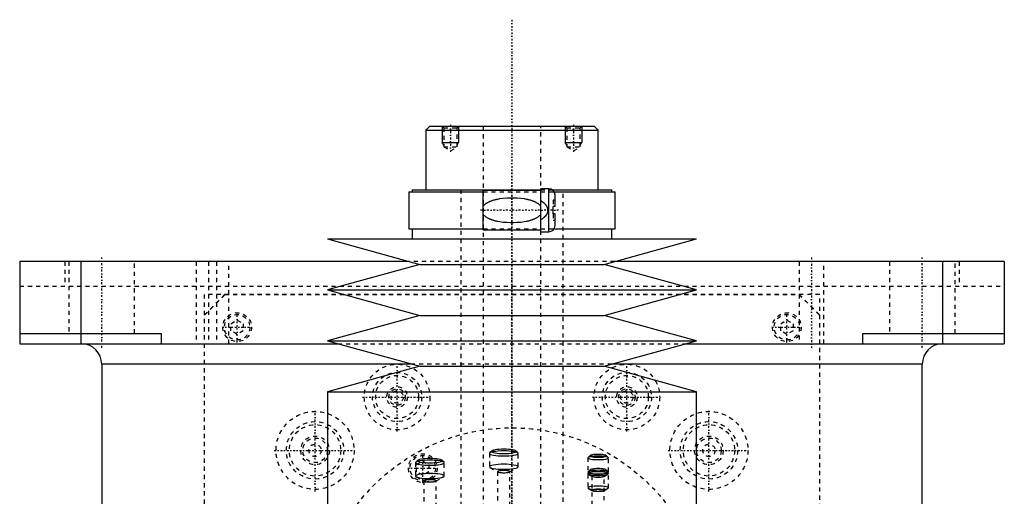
# Model space of a CAD drawing. Extents: x -120 to 120, y -123 to 447.
# Tile 9 of 9: x -120 to 120, y 331 to 447. Entities that reach past the tile are written whole.
import ezdxf

# ---------------------------------------------------------------- set-up
doc = ezdxf.new("R2010")
doc.units = 0
doc.linetypes.add('CENTER', pattern=[1.5, 0.45, -0.5, 0.05, -0.5])
doc.linetypes.add('DASHED', pattern=[2, 1, -1])
for name, color, linetype in [('AM_0', 7, 'CONTINUOUS'), ('AM_10', 7, 'CONTINUOUS'), ('AM_3', 7, 'DASHED'), ('AM_7', 7, 'CENTER')]:
    doc.layers.add(name, color=color, linetype=linetype)

msp = doc.modelspace()

# ---------------------------------------------------------------- linework, layer by layer
at = {"layer": 'AM_0', "color": 7, "linetype": 'CONTINUOUS'}
for p, q in [((-20, 421), (-21, 420)), ((-20, 421), (20, 421)), ((21, 420), (20, 421)), ((-21, 420), (-21, 405.5)), ((-21, 420), (21, 420)), ((21, 405.5), (21, 420)), ((9, 405.75), (7, 405.75)), ((7, 395.25), (7, 405.75)), ((9, 395.25), (9, 405.75)), ((-25.15, 405), (-25.15, 396)), ((-25.15, 405), (-7, 405)), ((-24.35, 405.5), (-24.35, 405)), ((-24.35, 405.5), (7, 405.5)), ((7, 405.3), (-7, 405.3)), ((-7, 395.7), (-7, 405.3)), ((9.83, 405.5), (24.35, 405.5)), ((10.3, 405), (25.15, 405)), ((10.5, 401.4), (10.5, 404.25)), ((24.35, 405), (24.35, 405.5)), ((25.15, 396), (25.15, 405)), ((10.5, 401.4), (10, 401.4)), ((10, 399.6), (10, 401.4)), ((10.5, 399.6), (10, 399.6)), ((10.5, 396.75), (10.5, 399.6)), ((-25.15, 396), (-7, 396)), ((-24.35, 396), (-24.35, 393.5)), ((-7, 395.7), (7, 395.7)), ((7, 395.25), (9, 395.25)), ((10.3, 396), (25.15, 396)), ((24.35, 393.5), (24.35, 396)), ((-45, 393.5), (-22.5, 387.3)), ((-45, 393.5), (45, 393.5)), ((22.5, 387.3), (45, 393.5)), ((-120, 388), (-120, 368)), ((-25.04, 388), (-120, 388)), ((-105, 368), (-105, 388)), ((-22.5, 387.3), (-45, 381.1)), ((-22.5, 387.3), (22.5, 387.3)), ((45, 381.1), (22.5, 387.3)), ((120, 388), (25.04, 388)), ((105, 368), (105, 388)), ((120, 388), (120, 368)), ((-45, 381.1), (-22.5, 374.9)), ((-45, 381.1), (45, 381.1)), ((22.5, 374.9), (45, 381.1)), ((-22.5, 374.9), (-45, 368.7)), ((-22.5, 374.9), (22.5, 374.9)), ((45, 368.7), (22.5, 374.9)), ((-120, 370.5), (-85.5, 370.5)), ((-85.5, 370.5), (-85.5, 368)), ((85.5, 370.5), (120, 370.5)), ((85.5, 368), (85.5, 370.5)), ((-120, 368), (-42.46, 368)), ((-45, 368.7), (-22.5, 362.5)), ((-45, 368.7), (45, 368.7)), ((22.5, 362.5), (45, 368.7)), ((42.46, 368), (120, 368)), ((-100, 363), (-100, 25)), ((-24.34, 363), (-100, 363)), ((-22.5, 362.5), (-45, 356.3)), ((-22.5, 362.5), (22.5, 362.5)), ((45, 356.3), (22.5, 362.5)), ((100, 363), (24.34, 363)), ((100, 25), (100, 363)), ((-45, 356.3), (-45, 306.25)), ((-45, 356.3), (45, 356.3)), ((45, 306.25), (45, 356.3))]:
    msp.add_line(p, q, dxfattribs=at)
for centre, radius, start, end in [((9, 404.25), 1.5, 0, 90), ((9, 396.75), 1.5, 270, 0), ((-105, 363), 5, 0, 90), ((105, 363), 5, 90, 180)]:
    msp.add_arc(centre, radius, start, end, dxfattribs=at)
at = {"layer": 'AM_10', "color": 7, "linetype": 'CONTINUOUS'}
for p, q in [((-17, 421), (-17, 417)), ((-13, 421), (-13, 417)), ((13, 421), (13, 417)), ((17, 421), (17, 417)), ((-16.62, 416.34), (-17, 417)), ((-17, 417), (-13, 417)), ((-13.38, 416.34), (-13, 417)), ((13.38, 416.34), (13, 417)), ((13, 417), (17, 417)), ((16.62, 416.34), (17, 417))]:
    msp.add_line(p, q, dxfattribs=at)
at = {"layer": 'AM_3', "color": 6, "linetype": 'DASHED'}
for p, q in [((-17, 421), (-16.62, 420.62)), ((-16.62, 420.62), (-16.62, 415.94)), ((-16.62, 420.62), (-13.38, 420.62)), ((-13.38, 420.62), (-13, 421)), ((-13.38, 415.94), (-13.38, 420.62)), ((-7, 421), (-7, -97.5)), ((7, -97.5), (7, 421)), ((13, 421), (13.38, 420.62)), ((13.38, 420.62), (13.38, 415.94)), ((13.38, 420.62), (16.62, 420.62)), ((16.62, 420.62), (17, 421)), ((16.62, 415.94), (16.62, 420.62)), ((-16.62, 415.94), (-15, 415)), ((-16.62, 415.94), (-13.38, 415.94)), ((-15, 415), (-13.38, 415.94)), ((13.38, 415.94), (15, 415)), ((13.38, 415.94), (16.62, 415.94)), ((15, 415), (16.62, 415.94)), ((-12.5, 405.5), (-12.5, -56.5)), ((-7, 405), (10.3, 405)), ((7, 405.5), (9.83, 405.5)), ((12.5, -56.5), (12.5, 405.5)), ((10.5, 403), (10, 403)), ((10, 403), (10, 401.4)), ((10, 399.6), (10, 398)), ((10.5, 398), (10, 398)), ((-7, 396), (10.3, 396)), ((-108.97, 388), (-108.97, 382)), ((-108, 388), (-108, 370.5)), ((-92, 370.5), (-92, 388)), ((-77, 388), (-77, 368)), ((-74, 388), (-74, 368)), ((-72, 388), (-72, 368)), ((-69, 368), (-69, 388)), ((25.04, 388), (-25.04, 388)), ((70, 388), (70, 368)), ((76, 368), (76, 388)), ((92, 388), (92, 370.5)), ((108, 370.5), (108, 388)), ((108.97, 388), (108.97, 382)), ((-120, 382), (120, 382)), ((-75, 375), (-70, 380)), ((75, 380), (-75, 380)), ((-75, 380), (-75, 68)), ((-74.95, 374.95), (-69.95, 379.95)), ((-69.95, 379.95), (69.95, 379.95)), ((69.95, 379.95), (74.95, 374.95)), ((70, 380), (75, 375)), ((75, 68), (75, 380)), ((-74.95, 69.05), (-74.95, 374.95)), ((74.95, 374.95), (74.95, 69.05)), ((-68.5, 372.87), (-67, 373.73)), ((-68.5, 371.13), (-68.5, 372.87)), ((-67, 373.73), (-65.5, 372.87)), ((-65.5, 372.87), (-65.5, 371.13)), ((65.5, 372.87), (67, 373.73)), ((65.5, 371.13), (65.5, 372.87)), ((67, 373.73), (68.5, 372.87)), ((68.5, 372.87), (68.5, 371.13)), ((-67, 370.27), (-68.5, 371.13)), ((-65.5, 371.13), (-67, 370.27)), ((67, 370.27), (65.5, 371.13)), ((68.5, 371.13), (67, 370.27)), ((-42.46, 368), (42.46, 368)), ((24.34, 363), (-24.34, 363)), ((-5.5, 341.26), (-5.5, 338.01)), ((-4.95, 341.85), (-5.45, 341.37)), ((1.45, 341.37), (0.95, 341.85)), ((1.5, 338.01), (1.5, 341.26)), ((-23.5, 339), (-23.5, 335.75)), ((-22.95, 339.59), (-23.45, 339.11)), ((-23.25, 338.54), (-21.75, 339.4)), ((-23.25, 336.81), (-23.25, 338.54)), ((-21.75, 339.4), (-20.25, 338.54)), ((-20.25, 338.54), (-20.25, 336.81)), ((-16.55, 339.11), (-17.05, 339.59)), ((-16.5, 335.75), (-16.5, 339)), ((18.5, 340.19), (18.5, 332.87)), ((19.03, 340.74), (18.54, 340.26)), ((23.46, 340.26), (22.97, 340.74)), ((23.5, 332.87), (23.5, 340.19)), ((-21.75, 335.94), (-23.25, 336.81)), ((-20.25, 336.81), (-21.75, 335.94)), ((-5.35, 337.83), (-3.43, 336.75)), ((-3.5, 336.83), (-3.5, 326.49)), ((-0.57, 336.75), (1.35, 337.83)), ((-0.5, 326.49), (-0.5, 336.83)), ((19.03, 337.27), (18.54, 336.79)), ((18.61, 336.22), (19.57, 335.68)), ((22.43, 335.68), (23.39, 336.22)), ((23.46, 336.79), (22.97, 337.27)), ((-23.35, 335.57), (-21.43, 334.49)), ((-21.5, 334.57), (-21.5, 324.23)), ((-18.57, 334.49), (-16.65, 335.57)), ((-18.5, 324.23), (-18.5, 334.57)), ((19.5, 335.75), (19.5, 325.88)), ((22.5, 325.88), (22.5, 335.75)), ((18.61, 332.74), (19.57, 332.2)), ((22.43, 332.2), (23.39, 332.74))]:
    msp.add_line(p, q, dxfattribs=at)
for points in [[(-5.5, 341.26), (-5.43, 341.14), (-5.23, 341.03), (-4.91, 340.92), (-4.47, 340.83), (-3.94, 340.76), (-3.34, 340.7), (-2.68, 340.66), (-2, 340.65), (-1.32, 340.66), (-0.66, 340.7), (-0.06, 340.76), (0.47, 340.83), (0.91, 340.92), (1.23, 341.03), (1.43, 341.14), (1.5, 341.26), (1.43, 341.38), (1.23, 341.49), (0.91, 341.6), (0.47, 341.69), (-0.06, 341.77), (-0.66, 341.82), (-1.32, 341.86), (-2, 341.87), (-2.68, 341.86), (-3.34, 341.82), (-3.94, 341.77), (-4.47, 341.69), (-4.91, 341.6), (-5.23, 341.49), (-5.43, 341.38)], [(-5, 341.75), (-4.94, 341.65), (-4.77, 341.55), (-4.49, 341.46), (-4.12, 341.38), (-3.67, 341.32), (-3.15, 341.27), (-2.59, 341.24), (-2, 341.23), (-1.41, 341.24), (-0.85, 341.27), (-0.33, 341.32), (0.12, 341.38), (0.49, 341.46), (0.77, 341.55), (0.94, 341.65), (1, 341.75), (0.94, 341.85), (0.77, 341.95), (0.49, 342.04), (0.12, 342.12), (-0.33, 342.19), (-0.85, 342.23), (-1.41, 342.26), (-2, 342.27), (-2.59, 342.26), (-3.15, 342.23), (-3.67, 342.19), (-4.12, 342.12), (-4.49, 342.04), (-4.77, 341.95), (-4.94, 341.85)], [(19, 340.68), (19.04, 340.61), (19.15, 340.54), (19.34, 340.48), (19.59, 340.43), (19.89, 340.39), (20.23, 340.36), (20.61, 340.34), (21, 340.33), (21.39, 340.34), (21.77, 340.36), (22.11, 340.39), (22.41, 340.43), (22.66, 340.48), (22.85, 340.54), (22.96, 340.61), (23, 340.68), (22.96, 340.75), (22.85, 340.81), (22.66, 340.87), (22.41, 340.92), (22.11, 340.97), (21.77, 341), (21.39, 341.02), (21, 341.03), (20.61, 341.02), (20.23, 341), (19.89, 340.97), (19.59, 340.92), (19.34, 340.87), (19.15, 340.81), (19.04, 340.75)], [(-23.5, 339), (-23.43, 338.88), (-23.23, 338.77), (-22.91, 338.67), (-22.47, 338.57), (-21.94, 338.5), (-21.34, 338.44), (-20.68, 338.41), (-20, 338.4), (-19.32, 338.41), (-18.66, 338.44), (-18.06, 338.5), (-17.53, 338.57), (-17.09, 338.67), (-16.77, 338.77), (-16.57, 338.88), (-16.5, 339), (-16.57, 339.12), (-16.77, 339.24), (-17.09, 339.34), (-17.53, 339.43), (-18.06, 339.51), (-18.66, 339.56), (-19.32, 339.6), (-20, 339.61), (-20.68, 339.6), (-21.34, 339.56), (-21.94, 339.51), (-22.47, 339.43), (-22.91, 339.34), (-23.23, 339.24), (-23.43, 339.12)], [(-23, 339.5), (-22.94, 339.39), (-22.77, 339.3), (-22.49, 339.21), (-22.12, 339.13), (-21.67, 339.06), (-21.15, 339.01), (-20.59, 338.98), (-20, 338.97), (-19.41, 338.98), (-18.85, 339.01), (-18.33, 339.06), (-17.88, 339.13), (-17.51, 339.21), (-17.23, 339.3), (-17.06, 339.39), (-17, 339.5), (-17.06, 339.6), (-17.23, 339.69), (-17.51, 339.78), (-17.88, 339.86), (-18.33, 339.93), (-18.85, 339.98), (-19.41, 340.01), (-20, 340.02), (-20.59, 340.01), (-21.15, 339.98), (-21.67, 339.93), (-22.12, 339.86), (-22.49, 339.78), (-22.77, 339.69), (-22.94, 339.6)], [(-5.5, 338.01), (-5.43, 337.89), (-5.23, 337.78), (-4.91, 337.67), (-4.47, 337.58), (-3.94, 337.51), (-3.34, 337.45), (-2.68, 337.41), (-2, 337.4), (-1.32, 337.41), (-0.66, 337.45), (-0.06, 337.51), (0.47, 337.58), (0.91, 337.67), (1.23, 337.78), (1.43, 337.89), (1.5, 338.01), (1.43, 338.13), (1.23, 338.24), (0.91, 338.35), (0.47, 338.44), (-0.06, 338.52), (-0.66, 338.57), (-1.32, 338.61), (-2, 338.62), (-2.68, 338.61), (-3.34, 338.57), (-3.94, 338.52), (-4.47, 338.44), (-4.91, 338.35), (-5.23, 338.24), (-5.43, 338.13)], [(18.5, 340.19), (18.55, 340.1), (18.69, 340.02), (18.92, 339.94), (19.23, 339.88), (19.61, 339.82), (20.04, 339.78), (20.51, 339.76), (21, 339.75), (21.49, 339.76), (21.96, 339.78), (22.39, 339.82), (22.77, 339.88), (23.08, 339.94), (23.31, 340.02), (23.45, 340.1), (23.5, 340.19), (23.45, 340.27), (23.31, 340.35), (23.08, 340.43), (22.77, 340.49), (22.39, 340.55), (21.96, 340.59), (21.49, 340.61), (21, 340.62), (20.51, 340.61), (20.04, 340.59), (19.61, 340.55), (19.23, 340.49), (18.92, 340.43), (18.69, 340.35), (18.55, 340.27)], [(-23.5, 335.75), (-23.43, 335.63), (-23.23, 335.52), (-22.91, 335.42), (-22.47, 335.32), (-21.94, 335.25), (-21.34, 335.19), (-20.68, 335.16), (-20, 335.15), (-19.32, 335.16), (-18.66, 335.19), (-18.06, 335.25), (-17.53, 335.32), (-17.09, 335.42), (-16.77, 335.52), (-16.57, 335.63), (-16.5, 335.75), (-16.57, 335.87), (-16.77, 335.99), (-17.09, 336.09), (-17.53, 336.18), (-18.06, 336.26), (-18.66, 336.31), (-19.32, 336.35), (-20, 336.36), (-20.68, 336.35), (-21.34, 336.31), (-21.94, 336.26), (-22.47, 336.18), (-22.91, 336.09), (-23.23, 335.99), (-23.43, 335.87)], [(-3.5, 336.83), (-3.47, 336.78), (-3.39, 336.73), (-3.25, 336.68), (-3.06, 336.65), (-2.83, 336.61), (-2.57, 336.59), (-2.29, 336.57), (-2, 336.57), (-1.71, 336.57), (-1.43, 336.59), (-1.17, 336.61), (-0.94, 336.65), (-0.75, 336.68), (-0.61, 336.73), (-0.53, 336.78), (-0.5, 336.83), (-0.53, 336.88), (-0.61, 336.93), (-0.75, 336.97), (-0.94, 337.01), (-1.17, 337.05), (-1.43, 337.07), (-1.71, 337.08), (-2, 337.09), (-2.29, 337.08), (-2.57, 337.07), (-2.83, 337.05), (-3.06, 337.01), (-3.25, 336.97), (-3.39, 336.93), (-3.47, 336.88)], [(18.5, 336.71), (18.55, 336.63), (18.69, 336.55), (18.92, 336.47), (19.23, 336.41), (19.61, 336.35), (20.04, 336.31), (20.51, 336.29), (21, 336.28), (21.49, 336.29), (21.96, 336.31), (22.39, 336.35), (22.77, 336.41), (23.08, 336.47), (23.31, 336.55), (23.45, 336.63), (23.5, 336.71), (23.45, 336.8), (23.31, 336.88), (23.08, 336.95), (22.77, 337.02), (22.39, 337.07), (21.96, 337.11), (21.49, 337.14), (21, 337.15), (20.51, 337.14), (20.04, 337.11), (19.61, 337.07), (19.23, 337.02), (18.92, 336.95), (18.69, 336.88), (18.55, 336.8)], [(18.5, 336.34), (18.55, 336.26), (18.69, 336.18), (18.92, 336.1), (19.23, 336.04), (19.61, 335.98), (20.04, 335.94), (20.51, 335.92), (21, 335.91), (21.49, 335.92), (21.96, 335.94), (22.39, 335.98), (22.77, 336.04), (23.08, 336.1), (23.31, 336.18), (23.45, 336.26), (23.5, 336.34), (23.45, 336.43), (23.31, 336.51), (23.08, 336.59), (22.77, 336.65), (22.39, 336.71), (21.96, 336.75), (21.49, 336.77), (21, 336.78), (20.51, 336.77), (20.04, 336.75), (19.61, 336.71), (19.23, 336.65), (18.92, 336.59), (18.69, 336.51), (18.55, 336.43)], [(19, 337.2), (19.04, 337.14), (19.15, 337.07), (19.34, 337.01), (19.59, 336.96), (19.89, 336.92), (20.23, 336.88), (20.61, 336.86), (21, 336.86), (21.39, 336.86), (21.77, 336.88), (22.11, 336.92), (22.41, 336.96), (22.66, 337.01), (22.85, 337.07), (22.96, 337.14), (23, 337.2), (22.96, 337.27), (22.85, 337.34), (22.66, 337.4), (22.41, 337.45), (22.11, 337.49), (21.77, 337.53), (21.39, 337.55), (21, 337.55), (20.61, 337.55), (20.23, 337.53), (19.89, 337.49), (19.59, 337.45), (19.34, 337.4), (19.15, 337.34), (19.04, 337.27)], [(19.5, 335.75), (19.53, 335.7), (19.61, 335.65), (19.75, 335.61), (19.94, 335.57), (20.17, 335.54), (20.43, 335.51), (20.71, 335.5), (21, 335.49), (21.29, 335.5), (21.57, 335.51), (21.83, 335.54), (22.06, 335.57), (22.25, 335.61), (22.39, 335.65), (22.47, 335.7), (22.5, 335.75), (22.47, 335.8), (22.39, 335.85), (22.25, 335.9), (22.06, 335.94), (21.83, 335.97), (21.57, 335.99), (21.29, 336.01), (21, 336.01), (20.71, 336.01), (20.43, 335.99), (20.17, 335.97), (19.94, 335.94), (19.75, 335.9), (19.61, 335.85), (19.53, 335.8)], [(-21.5, 334.57), (-21.47, 334.52), (-21.39, 334.47), (-21.25, 334.43), (-21.06, 334.39), (-20.83, 334.35), (-20.57, 334.33), (-20.29, 334.32), (-20, 334.31), (-19.71, 334.32), (-19.43, 334.33), (-19.17, 334.35), (-18.94, 334.39), (-18.75, 334.43), (-18.61, 334.47), (-18.53, 334.52), (-18.5, 334.57), (-18.53, 334.62), (-18.61, 334.67), (-18.75, 334.72), (-18.94, 334.76), (-19.17, 334.79), (-19.43, 334.81), (-19.71, 334.83), (-20, 334.83), (-20.29, 334.83), (-20.57, 334.81), (-20.83, 334.79), (-21.06, 334.76), (-21.25, 334.72), (-21.39, 334.67), (-21.47, 334.62)], [(18.5, 332.87), (18.55, 332.79), (18.69, 332.71), (18.92, 332.63), (19.23, 332.56), (19.61, 332.51), (20.04, 332.47), (20.51, 332.45), (21, 332.44), (21.49, 332.45), (21.96, 332.47), (22.39, 332.51), (22.77, 332.56), (23.08, 332.63), (23.31, 332.71), (23.45, 332.79), (23.5, 332.87), (23.45, 332.96), (23.31, 333.04), (23.08, 333.11), (22.77, 333.18), (22.39, 333.23), (21.96, 333.27), (21.49, 333.3), (21, 333.31), (20.51, 333.3), (20.04, 333.27), (19.61, 333.23), (19.23, 333.18), (18.92, 333.11), (18.69, 333.04), (18.55, 332.96)], [(19.5, 332.28), (19.53, 332.23), (19.61, 332.18), (19.75, 332.14), (19.94, 332.1), (20.17, 332.06), (20.43, 332.04), (20.71, 332.03), (21, 332.02), (21.29, 332.03), (21.57, 332.04), (21.83, 332.06), (22.06, 332.1), (22.25, 332.14), (22.39, 332.18), (22.47, 332.23), (22.5, 332.28), (22.47, 332.33), (22.39, 332.38), (22.25, 332.43), (22.06, 332.46), (21.83, 332.5), (21.57, 332.52), (21.29, 332.54), (21, 332.54), (20.71, 332.54), (20.43, 332.52), (20.17, 332.5), (19.94, 332.46), (19.75, 332.43), (19.61, 332.38), (19.53, 332.33)]]:
    msp.add_lwpolyline(points, close=True, dxfattribs=at)
for points in [[(-7, 401.5, 0), (-6.96, 401.56, 0), (-6.87, 401.67, 0), (-6.77, 401.77, 0), (-6.72, 401.82, 0), (-6.68, 401.86, 0), (-6.58, 401.95, 0), (-6.47, 402.04, 0), (-6.37, 402.12, 0), (-6.26, 402.19, 0), (-6.15, 402.26, 0), (-6.1, 402.3, 0), (-6.04, 402.33, 0), (-5.93, 402.4, 0), (-5.81, 402.46, 0), (-5.69, 402.52, 0), (-5.57, 402.58, 0), (-5.45, 402.64, 0), (-5.39, 402.66, 0), (-5.33, 402.69, 0), (-5.2, 402.74, 0), (-5.08, 402.79, 0), (-5.02, 402.81, 0), (-4.95, 402.84, 0), (-4.82, 402.88, 0), (-4.69, 402.93, 0), (-4.63, 402.95, 0), (-4.56, 402.97, 0), (-4.43, 403.01, 0), (-4.3, 403.05, 0), (-4.16, 403.08, 0), (-4.02, 403.12, 0), (-3.89, 403.15, 0), (-3.82, 403.17, 0), (-3.75, 403.18, 0), (-3.61, 403.21, 0), (-3.47, 403.24, 0), (-2.98, 403.33, 0), (-2.12, 403.45, 0), (-1.26, 403.52, 0), (-0.42, 403.55, 0), (0, 403.56, 0), (0.42, 403.55, 0), (1.26, 403.52, 0), (2.12, 403.45, 0), (2.98, 403.33, 0), (3.47, 403.24, 0), (3.61, 403.21, 0), (3.75, 403.18, 0), (3.82, 403.17, 0), (3.89, 403.15, 0), (4.02, 403.12, 0), (4.16, 403.08, 0), (4.3, 403.05, 0), (4.43, 403.01, 0), (4.56, 402.97, 0), (4.63, 402.95, 0), (4.69, 402.93, 0), (4.82, 402.88, 0), (4.95, 402.84, 0), (5.02, 402.81, 0), (5.08, 402.79, 0), (5.2, 402.74, 0), (5.33, 402.69, 0), (5.39, 402.66, 0), (5.45, 402.64, 0), (5.57, 402.58, 0), (5.69, 402.52, 0), (5.81, 402.46, 0), (5.93, 402.4, 0), (6.04, 402.33, 0), (6.1, 402.3, 0), (6.15, 402.26, 0), (6.26, 402.19, 0), (6.37, 402.12, 0), (6.47, 402.04, 0), (6.58, 401.95, 0), (6.68, 401.86, 0), (6.72, 401.82, 0), (6.77, 401.77, 0), (6.87, 401.67, 0), (6.96, 401.56, 0), (7, 401.5, 0)], [(7, 402.85, 0), (7.15, 402.76, 0), (7.31, 402.66, 0), (7.36, 402.62, 0), (7.41, 402.59, 0), (7.43, 402.57, 0), (7.45, 402.56, 0), (7.5, 402.52, 0), (7.54, 402.49, 0), (7.59, 402.46, 0), (7.63, 402.42, 0), (7.68, 402.38, 0), (7.7, 402.37, 0), (7.72, 402.35, 0), (7.76, 402.31, 0), (7.8, 402.27, 0), (7.82, 402.26, 0), (7.84, 402.24, 0), (7.88, 402.2, 0), (7.92, 402.16, 0), (7.94, 402.14, 0), (7.96, 402.12, 0), (8, 402.08, 0), (8.04, 402.04, 0), (8.07, 402, 0), (8.11, 401.96, 0), (8.14, 401.92, 0), (8.16, 401.9, 0), (8.18, 401.88, 0), (8.21, 401.83, 0), (8.24, 401.79, 0), (8.27, 401.75, 0), (8.3, 401.7, 0), (8.33, 401.66, 0), (8.35, 401.63, 0), (8.36, 401.61, 0), (8.39, 401.56, 0), (8.42, 401.51, 0), (8.45, 401.46, 0), (8.47, 401.41, 0), (8.5, 401.36, 0), (8.51, 401.33, 0), (8.52, 401.3, 0), (8.54, 401.25, 0), (8.57, 401.2, 0), (8.58, 401.14, 0), (8.6, 401.09, 0), (8.62, 401.03, 0), (8.63, 401, 0), (8.63, 400.98, 0), (8.65, 400.92, 0), (8.66, 400.86, 0), (8.67, 400.81, 0), (8.68, 400.75, 0), (8.68, 400.69, 0), (8.69, 400.67, 0), (8.69, 400.64, 0), (8.69, 400.58, 0), (8.69, 400.53, 0), (8.69, 400.5, 0), (8.69, 400.47, 0), (8.69, 400.42, 0), (8.69, 400.36, 0), (8.69, 400.33, 0), (8.68, 400.31, 0), (8.68, 400.25, 0), (8.67, 400.19, 0), (8.66, 400.14, 0), (8.65, 400.08, 0), (8.63, 400.02, 0), (8.63, 400, 0), (8.62, 399.97, 0), (8.6, 399.91, 0), (8.58, 399.86, 0), (8.57, 399.8, 0), (8.54, 399.75, 0), (8.52, 399.7, 0), (8.51, 399.67, 0), (8.5, 399.64, 0), (8.47, 399.59, 0), (8.45, 399.54, 0), (8.42, 399.49, 0), (8.39, 399.44, 0), (8.36, 399.39, 0), (8.35, 399.37, 0), (8.33, 399.34, 0), (8.3, 399.3, 0), (8.27, 399.25, 0), (8.24, 399.21, 0), (8.21, 399.17, 0), (8.18, 399.12, 0), (8.16, 399.1, 0), (8.14, 399.08, 0), (8.11, 399.04, 0), (8.07, 399, 0), (8.04, 398.96, 0), (8, 398.92, 0), (7.96, 398.88, 0), (7.94, 398.86, 0), (7.92, 398.84, 0), (7.88, 398.8, 0), (7.84, 398.76, 0), (7.82, 398.74, 0), (7.8, 398.73, 0), (7.76, 398.69, 0), (7.72, 398.65, 0), (7.7, 398.63, 0), (7.68, 398.62, 0), (7.63, 398.58, 0), (7.59, 398.54, 0), (7.54, 398.51, 0), (7.5, 398.48, 0), (7.45, 398.44, 0), (7.43, 398.43, 0), (7.41, 398.41, 0), (7.36, 398.38, 0), (7.31, 398.34, 0), (7.15, 398.24, 0), (7, 398.15, 0)], [(7, 399.5, 0), (6.96, 399.44, 0), (6.87, 399.33, 0), (6.77, 399.23, 0), (6.72, 399.18, 0), (6.68, 399.14, 0), (6.58, 399.05, 0), (6.47, 398.96, 0), (6.37, 398.88, 0), (6.26, 398.81, 0), (6.15, 398.74, 0), (6.1, 398.7, 0), (6.04, 398.67, 0), (5.93, 398.6, 0), (5.81, 398.54, 0), (5.69, 398.48, 0), (5.57, 398.42, 0), (5.45, 398.36, 0), (5.39, 398.34, 0), (5.33, 398.31, 0), (5.2, 398.26, 0), (5.08, 398.21, 0), (5.02, 398.19, 0), (4.95, 398.16, 0), (4.82, 398.12, 0), (4.69, 398.07, 0), (4.63, 398.05, 0), (4.56, 398.03, 0), (4.43, 397.99, 0), (4.3, 397.95, 0), (4.16, 397.92, 0), (4.02, 397.88, 0), (3.89, 397.85, 0), (3.82, 397.83, 0), (3.75, 397.82, 0), (3.61, 397.79, 0), (3.47, 397.76, 0), (2.98, 397.67, 0), (2.12, 397.55, 0), (1.26, 397.48, 0), (0.42, 397.45, 0), (0, 397.44, 0), (-0.42, 397.45, 0), (-1.26, 397.48, 0), (-2.12, 397.55, 0), (-2.98, 397.67, 0), (-3.47, 397.76, 0), (-3.61, 397.79, 0), (-3.75, 397.82, 0), (-3.82, 397.83, 0), (-3.89, 397.85, 0), (-4.02, 397.88, 0), (-4.16, 397.92, 0), (-4.3, 397.95, 0), (-4.43, 397.99, 0), (-4.56, 398.03, 0), (-4.63, 398.05, 0), (-4.69, 398.07, 0), (-4.82, 398.12, 0), (-4.95, 398.16, 0), (-5.02, 398.19, 0), (-5.08, 398.21, 0), (-5.2, 398.26, 0), (-5.33, 398.31, 0), (-5.39, 398.34, 0), (-5.45, 398.36, 0), (-5.57, 398.42, 0), (-5.69, 398.48, 0), (-5.81, 398.54, 0), (-5.93, 398.6, 0), (-6.04, 398.67, 0), (-6.1, 398.7, 0), (-6.15, 398.74, 0), (-6.26, 398.81, 0), (-6.37, 398.88, 0), (-6.47, 398.96, 0), (-6.58, 399.05, 0), (-6.68, 399.14, 0), (-6.72, 399.18, 0), (-6.77, 399.23, 0), (-6.87, 399.33, 0), (-6.96, 399.44, 0), (-7, 399.5, 0)]]:
    msp.add_polyline3d(points, dxfattribs=at)
for centre, radius in [((-67, 372), 3.5), ((-67, 372), 3.1), ((67, 372), 3.5), ((67, 372), 3.1), ((-28, 355), 8), ((28, 355), 8), ((-28, 355), 6), ((-28, 355), 5.25), ((28, 355), 6), ((28, 355), 5.25), ((-28, 355), 2.5), ((-28, 355), 2), ((-28, 355), 1.5), ((28, 355), 2.5), ((28, 355), 2), ((28, 355), 1.5), ((-48, 342), 9.5), ((48, 342), 9.5), ((-48, 342), 7), ((-48, 342), 6.25), ((48, 342), 7), ((48, 342), 6.25), ((0, 300), 47.5), ((-48, 342), 3.5), ((-48, 342), 3), ((-48, 342), 1.5), ((48, 342), 3.5), ((48, 342), 3), ((48, 342), 1.5), ((-21.75, 337.67), 3.5), ((-21.75, 337.67), 3.1)]:
    msp.add_circle(centre, radius, dxfattribs=at)
at = {"layer": 'AM_7', "color": 4, "linetype": 'CENTER'}
for p, q in [((0, 446.93), (0, -123.42)), ((-15, 421.3), (-15, 414.7)), ((15, 421.3), (15, 414.7)), ((0, 410.46), (0, 301.29)), ((11.37, 400.5), (-7.88, 400.5)), ((-100, 367), (-100, 389)), ((73, 389), (73, 367)), ((100, 367), (100, 389)), ((0, -18.4), (0, 386.4)), ((-67, 368.32), (-67, 375.68)), ((67, 368.32), (67, 375.68)), ((-70.67, 372), (-63.32, 372)), ((63.33, 372), (70.68, 372)), ((-28, 346.6), (-28, 363.4)), ((28, 346.6), (28, 363.4)), ((-36.4, 355), (-19.6, 355)), ((19.6, 355), (36.4, 355)), ((-48, 332.02), (-48, 351.98)), ((48, 332.02), (48, 351.98)), ((-57.97, 342), (-38.02, 342)), ((-21.75, 334), (-21.75, 341.35)), ((38.03, 342), (57.98, 342)), ((-25.43, 337.67), (-18.07, 337.67))]:
    msp.add_line(p, q, dxfattribs=at)

doc.saveas('drawing.dxf')
